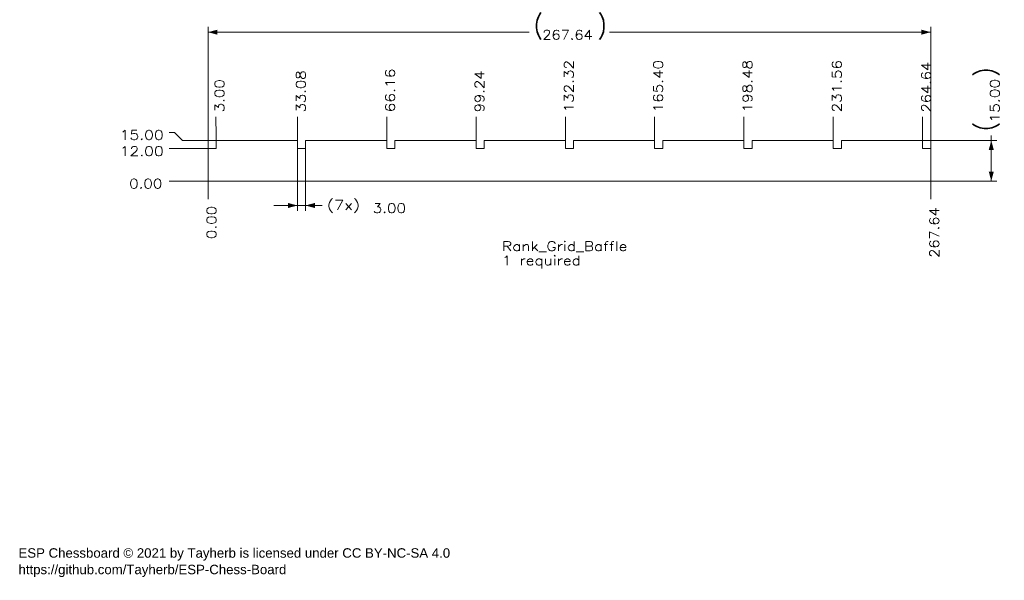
# Model space of a CAD drawing. Header units: millimetres. Extents: x 6 to 370, y 2 to 209.
import ezdxf

# ---------------------------------------------------------------- set-up
doc = ezdxf.new("R2010")
doc.units = ezdxf.units.MM
doc.layers.add('1', color=7, linetype='Continuous', true_color=0xffffff)
doc.styles.add('Arial', font='Arial')
doc.styles.add('blockfont', font='simplex.shx')
doc.dimstyles.get("Standard").update_dxf_attribs({"dimtxt": 0.18, "dimasz": 0.18, "dimexe": 0.18, "dimexo": 0.0625, "dimgap": 0.09, "dimtad": 0, "dimtih": 1, "dimtoh": 1, "dimdec": 4, "dimzin": 0, "dimdsep": 46, "dimtxsty": 'Standard', "dimcen": 0.09, "dimadec": 0, "dimazin": 0, "dimtfac": 1, "dimtdec": 4, "dimtofl": 0, "dimtmove": 0, "dimatfit": 3, "dimfxl": 0, "dimtolj": 1, "dimtzin": 0, "dimarcsym": 0})

# ---------------------------------------------------------------- blocks, each defined once
blk = doc.blocks.new('_U1')
at = {"layer": '1', "color": 18, "lineweight": 13}
blk.add_line((75.44, 149.34), (61.04, 149.34), dxfattribs=at)
at = {"layer": '1', "color": 18, "linetype": 'Continuous', "lineweight": 13, "insert": (46.22, 146.62), "char_height": 3.5, "attachment_point": 7, "line_spacing_factor": 0.903614, "style": 'blockfont'}
blk.add_mtext('\\W1.1729;0.00', dxfattribs=at)
blk = doc.blocks.new('_U2')
at = {"layer": '1', "color": 18, "lineweight": 13}
blk.add_line((75.44, 161.34), (61.04, 161.34), dxfattribs=at)
at = {"layer": '1', "color": 18, "linetype": 'Continuous', "lineweight": 13, "insert": (42.75, 158.62), "char_height": 3.5, "attachment_point": 7, "line_spacing_factor": 0.903614, "style": 'blockfont'}
blk.add_mtext('\\W1.2031;12.00', dxfattribs=at)
blk = doc.blocks.new('_U3')
at = {"layer": '1', "color": 18, "lineweight": 13}
for p, q in [((63.04, 167.34), (61.04, 167.34)), ((66.04, 164.34), (63.04, 167.34)), ((78.44, 164.34), (66.04, 164.34))]:
    blk.add_line(p, q, dxfattribs=at)
at = {"layer": '1', "color": 18, "linetype": 'Continuous', "lineweight": 13, "insert": (42.75, 164.62), "char_height": 3.5, "attachment_point": 7, "line_spacing_factor": 0.903614, "style": 'blockfont'}
blk.add_mtext('\\W1.2031;15.00', dxfattribs=at)
blk = doc.blocks.new('_U4')
at = {"layer": '1', "color": 18, "lineweight": 13}
blk.add_line((75.44, 149.34), (75.44, 142.68), dxfattribs=at)
at = {"layer": '1', "color": 18, "linetype": 'Continuous', "lineweight": 13, "insert": (78.5, 127.83), "char_height": 3.5, "attachment_point": 7, "rotation": 90, "line_spacing_factor": 0.903614, "style": 'blockfont'}
blk.add_mtext('\\W1.1729;0.00', dxfattribs=at)
blk = doc.blocks.new('_U5')
at = {"layer": '1', "color": 18, "lineweight": 13}
for p, q in [((78.37, 171.08), (78.37, 173.08)), ((78.44, 168.08), (78.37, 171.08)), ((78.44, 164.34), (78.44, 168.08))]:
    blk.add_line(p, q, dxfattribs=at)
at = {"layer": '1', "color": 18, "linetype": 'Continuous', "lineweight": 13, "insert": (81.44, 174.74), "char_height": 3.5, "attachment_point": 7, "rotation": 90, "line_spacing_factor": 0.903614, "style": 'blockfont'}
blk.add_mtext('\\W1.1729;3.00', dxfattribs=at)
blk = doc.blocks.new('_U6')
at = {"layer": '1', "color": 18, "lineweight": 13}
blk.add_line((108.52, 164.34), (108.52, 173.08), dxfattribs=at)
at = {"layer": '1', "color": 18, "linetype": 'Continuous', "lineweight": 13, "insert": (111.58, 174.74), "char_height": 3.5, "attachment_point": 7, "rotation": 90, "line_spacing_factor": 0.903614, "style": 'blockfont'}
blk.add_mtext('\\W1.1494;33.08', dxfattribs=at)
blk = doc.blocks.new('_U7')
at = {"layer": '1', "color": 18, "lineweight": 13}
blk.add_line((141.6, 164.34), (141.6, 173.08), dxfattribs=at)
at = {"layer": '1', "color": 18, "linetype": 'Continuous', "lineweight": 13, "insert": (144.66, 174.74), "char_height": 3.5, "attachment_point": 7, "rotation": 90, "line_spacing_factor": 0.903614, "style": 'blockfont'}
blk.add_mtext('\\W1.2031;66.16', dxfattribs=at)
blk = doc.blocks.new('_U8')
at = {"layer": '1', "color": 18, "lineweight": 13}
blk.add_line((174.68, 164.34), (174.68, 173.08), dxfattribs=at)
at = {"layer": '1', "color": 18, "linetype": 'Continuous', "lineweight": 13, "insert": (177.74, 174.74), "char_height": 3.5, "attachment_point": 7, "rotation": 90, "line_spacing_factor": 0.903614, "style": 'blockfont'}
blk.add_mtext('\\W1.1494;99.24', dxfattribs=at)
blk = doc.blocks.new('_U9')
at = {"layer": '1', "color": 18, "lineweight": 13}
blk.add_line((207.76, 164.34), (207.76, 173.08), dxfattribs=at)
at = {"layer": '1', "color": 18, "linetype": 'Continuous', "lineweight": 13, "insert": (210.82, 174.74), "char_height": 3.5, "attachment_point": 7, "rotation": 90, "line_spacing_factor": 0.903614, "style": 'blockfont'}
blk.add_mtext('\\W1.1743;132.32', dxfattribs=at)
blk = doc.blocks.new('_U10')
at = {"layer": '1', "color": 18, "lineweight": 13}
blk.add_line((240.84, 164.34), (240.84, 173.08), dxfattribs=at)
at = {"layer": '1', "color": 18, "linetype": 'Continuous', "lineweight": 13, "insert": (243.9, 174.74), "char_height": 3.5, "attachment_point": 7, "rotation": 90, "line_spacing_factor": 0.903614, "style": 'blockfont'}
blk.add_mtext('\\W1.1743;165.40', dxfattribs=at)
blk = doc.blocks.new('_U11')
at = {"layer": '1', "color": 18, "lineweight": 13}
blk.add_line((273.92, 164.34), (273.92, 173.08), dxfattribs=at)
at = {"layer": '1', "color": 18, "linetype": 'Continuous', "lineweight": 13, "insert": (276.98, 174.74), "char_height": 3.5, "attachment_point": 7, "rotation": 90, "line_spacing_factor": 0.903614, "style": 'blockfont'}
blk.add_mtext('\\W1.1743;198.48', dxfattribs=at)
blk = doc.blocks.new('_U12')
at = {"layer": '1', "color": 18, "lineweight": 13}
blk.add_line((307, 164.34), (307, 173.08), dxfattribs=at)
at = {"layer": '1', "color": 18, "linetype": 'Continuous', "lineweight": 13, "insert": (310.06, 174.74), "char_height": 3.5, "attachment_point": 7, "rotation": 90, "line_spacing_factor": 0.903614, "style": 'blockfont'}
blk.add_mtext('\\W1.1743;231.56', dxfattribs=at)
blk = doc.blocks.new('_U13')
at = {"layer": '1', "color": 18, "lineweight": 13}
blk.add_line((340.08, 164.34), (340.08, 173.08), dxfattribs=at)
at = {"layer": '1', "color": 18, "linetype": 'Continuous', "lineweight": 13, "insert": (343.14, 174.74), "char_height": 3.5, "attachment_point": 7, "rotation": 90, "line_spacing_factor": 0.903614, "style": 'blockfont'}
blk.add_mtext('\\W1.1315;264.64', dxfattribs=at)
blk = doc.blocks.new('_U14')
at = {"layer": '1', "color": 18, "lineweight": 13}
blk.add_line((343.08, 149.34), (343.08, 142.68), dxfattribs=at)
at = {"layer": '1', "color": 18, "linetype": 'Continuous', "lineweight": 13, "insert": (346.14, 120.91), "char_height": 3.5, "attachment_point": 7, "rotation": 90, "line_spacing_factor": 0.903614, "style": 'blockfont'}
blk.add_mtext('\\W1.1315;267.64', dxfattribs=at)
blk = doc.blocks.new('_U15')
at = {"layer": '1', "color": 18, "lineweight": 13}
for p, q in [((75.44, 161.34), (75.44, 206.43)), ((75.44, 204.43), (194.39, 204.43)), ((343.08, 204.43), (224.12, 204.43)), ((343.08, 161.34), (343.08, 206.43))]:
    blk.add_line(p, q, dxfattribs=at)
at = {"layer": '1', "color": 18, "lineweight": 18}
for points in [[(75.44, 204.43), (78.94, 205.36), (78.94, 203.49)], [(343.08, 204.43), (339.58, 203.49), (339.58, 205.36)]]:
    blk.add_solid(points, dxfattribs=at)
at = {"layer": '1', "color": 18, "linetype": 'Continuous', "lineweight": 13, "char_height": 3.5, "attachment_point": 7, "line_spacing_factor": 0.903614, "style": 'blockfont'}
for s, insert in [('\\W0.8563;{\\H1.88x;(}', (196.08, 201.7)), ('\\W0.8563;{\\H1.88x;)}', (219.66, 201.7)), ('\\W1.1315;267.64', (199.23, 201.7))]:
    blk.add_mtext(s, dxfattribs=dict(at, insert=insert))
blk = doc.blocks.new('_U16')
at = {"layer": '1', "color": 18, "lineweight": 13}
for p, q in [((108.52, 161.34), (108.52, 138.28)), ((111.52, 161.34), (111.52, 138.28)), ((99.77, 140.28), (117.73, 140.28))]:
    blk.add_line(p, q, dxfattribs=at)
at = {"layer": '1', "color": 18, "lineweight": 18}
for points in [[(108.52, 140.28), (105.02, 139.34), (105.02, 141.22)], [(111.52, 140.28), (115.02, 141.22), (115.02, 139.34)]]:
    blk.add_solid(points, dxfattribs=at)
at = {"layer": '1', "color": 18, "linetype": 'Continuous', "lineweight": 13, "char_height": 3.5, "attachment_point": 7, "line_spacing_factor": 0.903614, "style": 'blockfont'}
for s, insert in [('\\W1.2644;(7x)', (119.42, 137.56)), ('\\W1.1729;3.00', (136.42, 137.56))]:
    blk.add_mtext(s, dxfattribs=dict(at, insert=insert))
blk = doc.blocks.new('_U17')
at = {"layer": '1', "color": 18, "lineweight": 13}
for p, q in [((340.08, 164.34), (367.5, 164.34)), ((365.5, 149.34), (365.5, 166.13)), ((343.08, 149.34), (367.5, 149.34))]:
    blk.add_line(p, q, dxfattribs=at)
at = {"layer": '1', "color": 18, "lineweight": 18}
for points in [[(365.5, 164.34), (366.44, 160.84), (364.56, 160.84)], [(365.5, 149.34), (364.56, 152.84), (366.44, 152.84)]]:
    blk.add_solid(points, dxfattribs=at)
at = {"layer": '1', "color": 18, "linetype": 'Continuous', "lineweight": 13, "char_height": 3.5, "attachment_point": 7, "rotation": 90, "line_spacing_factor": 0.903614, "style": 'blockfont'}
for s, insert in [('\\W0.8563;{\\H1.88x;)}', (368.56, 187.91)), ('\\W1.2031;15.00', (368.56, 170.94)), ('\\W0.8563;{\\H1.88x;(}', (368.56, 167.79))]:
    blk.add_mtext(s, dxfattribs=dict(at, insert=insert))

msp = doc.modelspace()

# ---------------------------------------------------------------- linework, layer by layer
at = {"layer": '1', "color": 154, "linetype": 'Continuous', "lineweight": 18}
for p, q in [((78.438, 164.343), (78.438, 161.343)), ((108.518, 164.343), (78.438, 164.343)), ((108.518, 161.343), (108.518, 164.343)), ((111.518, 164.343), (111.518, 161.343)), ((141.598, 164.343), (111.518, 164.343)), ((141.598, 161.343), (141.598, 164.343)), ((144.598, 164.343), (144.598, 161.343)), ((174.678, 164.343), (144.598, 164.343)), ((174.678, 161.343), (174.678, 164.343)), ((177.678, 164.343), (177.678, 161.343)), ((207.758, 164.343), (177.678, 164.343)), ((207.758, 161.343), (207.758, 164.343)), ((210.758, 164.343), (210.758, 161.343)), ((240.838, 164.343), (210.758, 164.343)), ((240.838, 161.343), (240.838, 164.343)), ((243.838, 164.343), (243.838, 161.343)), ((273.918, 164.343), (243.838, 164.343)), ((273.918, 161.343), (273.918, 164.343)), ((306.998, 164.343), (276.918, 164.343)), ((276.918, 164.343), (276.918, 161.343)), ((306.998, 161.343), (306.998, 164.343)), ((309.998, 164.343), (309.998, 161.343)), ((340.078, 164.343), (309.998, 164.343)), ((340.078, 161.343), (340.078, 164.343)), ((78.438, 161.343), (75.438, 161.343)), ((75.438, 161.343), (75.438, 149.343)), ((111.518, 161.343), (108.518, 161.343)), ((144.598, 161.343), (141.598, 161.343)), ((177.678, 161.343), (174.678, 161.343)), ((210.758, 161.343), (207.758, 161.343)), ((243.838, 161.343), (240.838, 161.343)), ((276.918, 161.343), (273.918, 161.343)), ((309.998, 161.343), (306.998, 161.343)), ((343.078, 161.343), (340.078, 161.343)), ((343.078, 149.343), (343.078, 161.343)), ((75.438, 149.343), (343.078, 149.343))]:
    msp.add_line(p, q, dxfattribs=at)

# ---------------------------------------------------------------- texts
at = {"layer": '1', "color": 18, "linetype": 'Continuous', "lineweight": 13, "char_height": 3.5, "attachment_point": 7}
for s, insert, line_spacing_factor, style in [('\\W1.1951;Rank_Grid_Baffle\\P1 required', (184.301, 117.01), 0.903614, 'blockfont'), ('\\fArial|b0|i0;\\W1.0000;ESP Chessboard © 2021 by Tayherb is licensed under CC BY-NC-SA 4.0\\Phttps://github.com/Tayherb/ESP-Chess-Board', (5.25, 2.74), 1.047437, 'Arial')]:
    msp.add_mtext(s, dxfattribs=dict(at, insert=insert, line_spacing_factor=line_spacing_factor, style=style))

# ---------------------------------------------------------------- dimensions: what is measured, and where the dimension line sits
at = {"layer": '1', "color": 18, "linetype": 'Continuous', "lineweight": 13}
dim = msp.add_linear_dim(base=(343.078, 204.427), p1=(75.438, 161.343), p2=(343.078, 161.343), dimstyle='Standard', override={"dimtxt": 3.5, "dimasz": 3.5, "dimexe": 2, "dimexo": 0, "dimgap": 1.5, "dimtih": 0, "dimtoh": 0, "dimdec": 2, "dimlfac": 1, "dimdsep": 46, "dimlunit": 2, "dimpost": '(<>)', "dimtxsty": 'blockfont', "dimsah": 1, "dimse1": 0, "dimse2": 0, "dimsd1": 0, "dimsd2": 0, "dimclrd": 18, "dimclre": 18, "dimclrt": 18, "dimtol": 0, "dimtm": -0.1, "dimtfac": 1, "dimtdec": 2, "dimtofl": 1, "dimtmove": 0, "dimlwd": 13, "dimlwe": 13}, dxfattribs=at)
dim.commit()
dim.dimension.update_dxf_attribs({"geometry": '_U15', "text_midpoint": (209.258, 204.427), "dimtype": 160})
for feature_location, offset, dtype, text, picture, middle in [((306.998, 164.343), (0, 8.742), 1, '\\C18;231.56', '_U12', (306.998, 184.8)), ((273.918, 164.343), (0, 8.742), 1, '\\C18;198.48', '_U11', (273.918, 184.8)), ((240.838, 164.343), (0, 8.742), 1, '\\C18;165.40', '_U10', (240.838, 184.8)), ((207.758, 164.343), (0, 8.742), 1, '\\C18;132.32', '_U9', (207.758, 184.8)), ((340.078, 164.343), (0, 8.742), 1, '\\C18;264.64', '_U13', (340.078, 184.8)), ((141.598, 164.343), (0, 8.742), 1, '\\C18;66.16', '_U7', (141.598, 183.069)), ((174.678, 164.343), (0, 8.742), 1, '\\C18;99.24', '_U8', (174.678, 183.069)), ((108.518, 164.343), (0, 8.742), 1, '\\C18;33.08', '_U6', (108.518, 183.069)), ((78.438, 164.343), (-0.066, 8.742), 1, '\\C18;3.00', '_U5', (78.373, 181.337)), ((78.438, 164.343), (-17.402, 2.995), 0, '\\C18;15.00', '_U3', (51.052, 167.338)), ((75.438, 161.343), (-14.402, 0), 0, '\\C18;12.00', '_U2', (51.052, 161.343)), ((75.438, 149.343), (-14.402, 0), 0, '\\C18;0.00', '_U1', (52.784, 149.343)), ((75.438, 149.343), (0, -6.664), 1, '\\C18;0.00', '_U4', (75.438, 134.427)), ((343.078, 149.343), (0, -6.664), 1, '\\C18;267.64', '_U14', (343.078, 130.963))]:
    dim = msp.add_ordinate_dim(feature_location=feature_location, offset=offset, dtype=dtype, origin=(75.438, 149.343), text=text, dimstyle='Standard', override={"dimtxt": 3.5, "dimasz": 3.5, "dimexe": 2, "dimexo": 0, "dimgap": 1.5, "dimtih": 0, "dimdec": 2, "dimlfac": 1, "dimdsep": 46, "dimlunit": 2, "dimpost": '', "dimtxsty": 'blockfont', "dimsah": 1, "dimse1": 0, "dimse2": 0, "dimsd1": 0, "dimsd2": 0, "dimclrd": 18, "dimclre": 18, "dimclrt": 18, "dimtol": 0, "dimtm": -0.1, "dimtfac": 1, "dimtdec": 2, "dimtofl": 1, "dimtmove": 0, "dimlwd": 13, "dimlwe": 13}, dxfattribs=at)
    dim.commit()
    dim.dimension.update_dxf_attribs({"geometry": picture, "text_midpoint": middle})
dim = msp.add_linear_dim(base=(365.498, 164.343), p1=(343.078, 149.343), p2=(340.078, 164.343), angle=90, dimstyle='Standard', override={"dimtxt": 3.5, "dimasz": 3.5, "dimexe": 2, "dimexo": 0, "dimgap": 1.5, "dimtih": 0, "dimtoh": 0, "dimdec": 2, "dimlfac": 1, "dimdsep": 46, "dimlunit": 2, "dimpost": '(<>)', "dimtxsty": 'blockfont', "dimsah": 1, "dimse1": 0, "dimse2": 0, "dimsd1": 0, "dimsd2": 0, "dimclrd": 18, "dimclre": 18, "dimclrt": 18, "dimtol": 0, "dimtm": -0.1, "dimtfac": 1, "dimtdec": 2, "dimtofl": 1, "dimtmove": 0, "dimlwd": 13, "dimlwe": 13}, dxfattribs=at)
dim.commit()
dim.dimension.update_dxf_attribs({"geometry": '_U17', "text_midpoint": (365.498, 183.343), "dimtype": 160})
dim = msp.add_linear_dim(base=(108.518, 140.281), p1=(111.518, 161.343), p2=(108.518, 161.343), text='\\C18;{\\H1.00x;\\Fsimplex.shx;(7x)\\Fsimplex.shx;}\\C18; <> ', dimstyle='Standard', override={"dimtxt": 3.5, "dimasz": 3.5, "dimexe": 2, "dimexo": 0, "dimgap": 1.5, "dimtih": 0, "dimtoh": 0, "dimdec": 2, "dimlfac": 1, "dimdsep": 46, "dimlunit": 2, "dimtxsty": 'blockfont', "dimsah": 1, "dimse1": 0, "dimse2": 0, "dimsd1": 0, "dimsd2": 0, "dimclrd": 18, "dimclre": 18, "dimclrt": 18, "dimtol": 0, "dimtm": -0.1, "dimtfac": 1, "dimtdec": 2, "dimtofl": 1, "dimtmove": 0, "dimlwd": 13, "dimlwe": 13}, dxfattribs=at)
dim.commit()
dim.dimension.update_dxf_attribs({"geometry": '_U16', "text_midpoint": (134.485, 140.281), "dimtype": 160})

doc.saveas('drawing.dxf')
